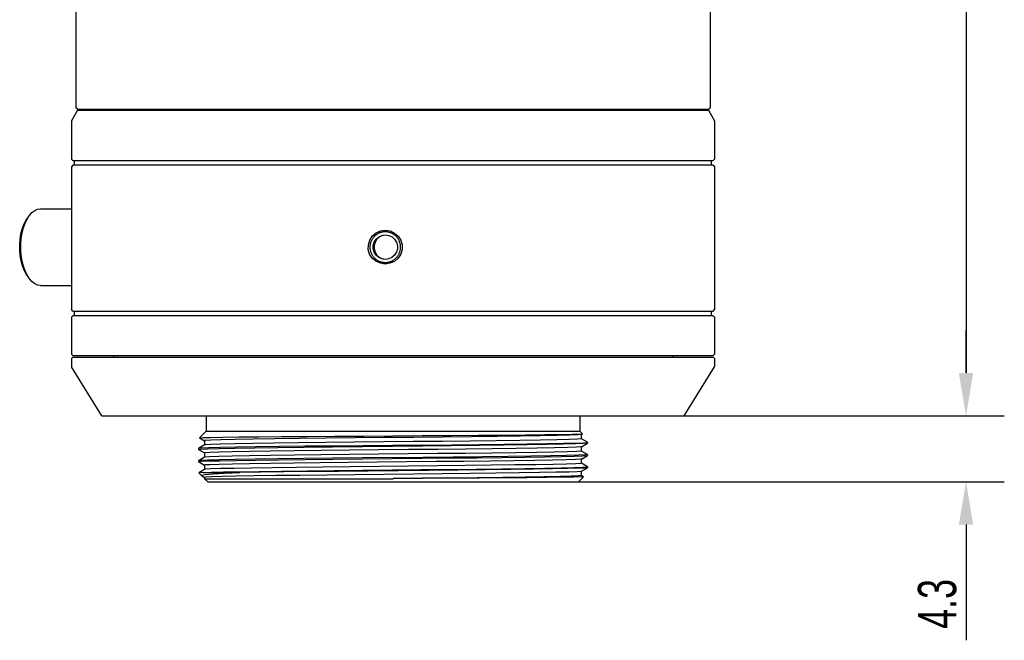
# Model space of a CAD drawing. Header units: millimetres. Extents: x -16 to 154, y 99 to 184.
# Tile 1 of 3: x -13 to 51, y 99 to 140. Entities that reach past the tile are written whole.
import ezdxf

# ---------------------------------------------------------------- set-up
doc = ezdxf.new("R2010")
doc.units = ezdxf.units.MM
doc.header["$LTSCALE"] = 19.36
doc.header["$PDMODE"] = 3
doc.header["$PDSIZE"] = 8
doc.linetypes.add('HIDDEN', pattern=[0.2, 0.1, -0.1])
doc.layers.get('0').update_dxf_attribs({"linetype": 'CONTINUOUS'})
doc.layers.get('Defpoints').update_dxf_attribs({"linetype": 'CONTINUOUS'})
doc.layers.add('02___PRT_ALL_AXES', color=7, linetype='CONTINUOUS')
doc.layers.add('DEFAULT_2', color=8, linetype='HIDDEN')
doc.styles.get("Standard").update_dxf_attribs({"font": 'txt', "width": 0.7})
doc.dimstyles.get("Standard").update_dxf_attribs({"dimtxt": 2.5, "dimasz": 2.8, "dimexe": 2.5, "dimexo": 0.05, "dimtad": 1, "dimzin": 0, "dimdsep": 46, "dimtxsty": 'Standard', "dimcen": 0.09, "dimadec": 0, "dimazin": 0, "dimtol": 1, "dimtp": 0.01, "dimtm": 0.01, "dimtfac": 1, "dimtofl": 0, "dimtmove": 0, "dimatfit": 3, "dimfxl": 1, "dimtolj": 1, "dimtzin": 0, "dimarcsym": 0})

# ---------------------------------------------------------------- blocks, each defined once
blk = doc.blocks.new('*D29')
at = {"color": 0, "lineweight": -2, "transparency": 16777216}
for p, q in [((32.009, 173.257), (50.97, 173.257)), ((48.47, 170.457), (48.47, 116.742)), ((30.109, 113.942), (50.97, 113.942))]:
    blk.add_line(p, q, dxfattribs=at)
at = {"color": 0, "transparency": 16777216}
for points in [[(48.004, 170.457), (48.937, 170.457), (48.47, 173.257)], [(48.004, 116.742), (48.937, 116.742), (48.47, 113.942)]]:
    blk.add_solid(points, dxfattribs=at)
at = {"layer": 'Defpoints', "color": 0, "transparency": 16777216}
for p in [(31.959, 173.257), (30.059, 113.942), (48.47, 113.942)]:
    blk.add_point(p, dxfattribs=at)
at = {"color": 0, "transparency": 16777216, "insert": (46.595, 143.6), "char_height": 2.5, "attachment_point": 5, "rotation": 90}
blk.add_mtext('\\A1;59.3', dxfattribs=at)
blk = doc.blocks.new('*D30')
at = {"color": 0, "lineweight": -2, "transparency": 16777216}
for p, q in [((48.47, 116.742), (48.47, 119.542)), ((30.109, 113.942), (50.97, 113.942)), ((23.209, 109.642), (50.97, 109.642)), ((48.47, 106.842), (48.47, 99.292))]:
    blk.add_line(p, q, dxfattribs=at)
at = {"color": 0, "transparency": 16777216}
for points in [[(48.004, 116.742), (48.937, 116.742), (48.47, 113.942)], [(48.004, 106.842), (48.937, 106.842), (48.47, 109.642)]]:
    blk.add_solid(points, dxfattribs=at)
at = {"layer": 'Defpoints', "color": 0, "transparency": 16777216}
for p in [(30.059, 113.942), (23.159, 109.642), (48.47, 109.642)]:
    blk.add_point(p, dxfattribs=at)
at = {"color": 0, "transparency": 16777216, "insert": (46.595, 101.667), "char_height": 2.5, "attachment_point": 5, "rotation": 90}
blk.add_mtext('\\A1;4.3', dxfattribs=at)

msp = doc.modelspace()

# ---------------------------------------------------------------- linework, layer by layer
at = {"color": 0, "linetype": 'Continuous'}
for p, q in [((-9.641, 149.807), (-9.641, 134.057)), ((31.759, 149.807), (31.759, 134.057)), ((-9.541, 133.907), (-9.941, 133.207)), ((-9.541, 133.957), (-9.641, 134.057)), ((-9.541, 133.957), (31.659, 133.957)), ((-9.541, 133.907), (31.659, 133.907)), ((-8.641, 133.957), (-8.641, 133.907)), ((30.759, 133.957), (30.759, 133.907)), ((31.659, 133.957), (31.759, 134.057)), ((31.659, 133.907), (32.059, 133.207)), ((-9.941, 133.207), (-9.941, 130.707)), ((32.059, 133.207), (32.059, 130.707)), ((-9.841, 130.607), (-9.941, 130.707)), ((-9.841, 130.607), (31.959, 130.607)), ((-9.741, 130.307), (-9.741, 130.607)), ((31.859, 130.307), (31.859, 130.607)), ((31.959, 130.607), (32.059, 130.707)), ((-9.841, 130.307), (-9.941, 130.207)), ((-9.941, 130.207), (-9.941, 120.882)), ((31.959, 130.307), (-9.841, 130.307)), ((31.959, 130.307), (32.059, 130.207)), ((32.059, 130.207), (32.059, 120.882)), ((-12.85, 126.78), (-12.742, 126.938)), ((-12.85, 123.135), (-12.742, 122.976)), ((-12.742, 122.976), (-12.835, 123.127))]:
    msp.add_line(p, q, dxfattribs=at)
at = {"color": 7, "linetype": 'Continuous'}
for p, q in [((-9.841, 120.782), (-9.941, 120.882)), ((31.959, 120.782), (32.059, 120.882)), ((-9.841, 120.482), (-9.941, 120.382)), ((-9.941, 120.382), (-9.941, 117.982)), ((-9.841, 120.782), (31.959, 120.782)), ((31.959, 120.482), (-9.841, 120.482)), ((-9.741, 120.482), (-9.741, 120.782)), ((31.859, 120.482), (31.859, 120.782)), ((31.959, 120.482), (32.059, 120.382)), ((32.059, 120.382), (32.059, 117.982)), ((-9.841, 117.882), (-9.941, 117.982)), ((-9.841, 117.782), (-9.941, 117.682)), ((-9.841, 117.882), (31.959, 117.882)), ((-9.841, 117.782), (31.959, 117.782)), ((-7.191, 117.882), (-7.191, 117.782)), ((29.309, 117.882), (29.309, 117.782)), ((31.959, 117.882), (32.059, 117.982)), ((31.959, 117.782), (32.059, 117.682)), ((-7.941, 113.942), (-9.941, 117.142)), ((30.059, 113.942), (32.059, 117.142)), ((-7.941, 113.942), (30.059, 113.942)), ((-1.141, 112.942), (-1.568, 112.515)), ((-1.567, 112.514), (-1.568, 112.515)), ((-1.567, 112.514), (-1.239, 112.324)), ((-1.141, 112.942), (23.259, 112.942)), ((23.259, 112.942), (23.432, 112.769)), ((23.357, 112.724), (23.432, 112.767)), ((23.359, 112.446), (23.359, 112.726)), ((23.432, 112.767), (23.432, 112.769)), ((-1.239, 112.048), (-1.639, 111.817)), ((-1.241, 112.326), (-1.241, 112.046)), ((23.757, 112.217), (23.357, 112.448)), ((23.357, 111.924), (23.757, 112.155)), ((23.359, 111.646), (23.359, 111.926)), ((23.745, 112.209), (23.759, 112.215)), ((23.759, 112.215), (23.757, 112.217)), ((23.759, 112.157), (23.757, 112.155)), ((-1.639, 111.817), (-1.641, 111.815)), ((-1.641, 111.757), (-1.496, 111.777)), ((-1.639, 111.755), (-1.641, 111.757)), ((-1.639, 111.755), (-1.239, 111.524)), ((-1.239, 111.248), (-1.639, 111.017)), ((-1.241, 111.526), (-1.241, 111.246)), ((23.757, 111.417), (23.357, 111.648)), ((23.357, 111.124), (23.757, 111.355)), ((23.757, 111.417), (23.759, 111.415)), ((23.757, 111.355), (23.759, 111.357)), ((-1.639, 111.017), (-1.641, 111.015)), ((-1.639, 110.955), (-1.641, 110.957)), ((-1.639, 110.955), (-1.239, 110.724)), ((-1.241, 110.726), (-1.241, 110.446)), ((23.757, 110.617), (23.357, 110.848)), ((23.359, 110.846), (23.359, 111.126)), ((23.723, 110.605), (23.759, 110.615)), ((23.759, 110.615), (23.757, 110.617)), ((-1.623, 110.226), (-1.624, 110.225)), ((-1.441, 110.042), (-1.624, 110.225)), ((-1.239, 110.448), (-1.623, 110.226)), ((-1.433, 110.036), (-1.441, 110.042)), ((-1.433, 110.036), (-1.239, 109.924)), ((-1.358, 110.242), (1.066, 110.242)), ((-1.241, 109.926), (-1.241, 109.842)), ((12.396, 110.14), (8.574, 110.101)), ((23.159, 109.642), (23.488, 109.971)), ((23.357, 110.324), (23.757, 110.555)), ((23.488, 109.973), (23.357, 110.048)), ((23.359, 110.046), (23.359, 110.326)), ((23.488, 109.973), (23.488, 109.971)), ((23.759, 110.557), (23.757, 110.555)), ((-1.041, 109.642), (-1.241, 109.842)), ((-1.241, 109.842), (11.059, 109.842)), ((-1.041, 109.642), (23.159, 109.642))]:
    msp.add_line(p, q, dxfattribs=at)
at = {"color": 0, "linetype": 'Continuous'}
for points in [[(-12.742, 126.938), (-12.681, 127.024), (-12.512, 127.211), (-12.331, 127.347), (-12.141, 127.43), (-11.948, 127.457)], [(-13.287, 125.472), (-13.23, 125.816), (-13.147, 126.139), (-13.038, 126.433), (-12.906, 126.691), (-12.85, 126.78)], [(-12.965, 126.518), (-12.833, 126.792), (-12.742, 126.938)], [(-13.217, 125.516), (-13.16, 125.873), (-13.075, 126.21), (-12.965, 126.518)], [(10.552, 123.857), (10.236, 123.903), (9.945, 124.035), (9.705, 124.242), (9.535, 124.506), (9.448, 124.805), (9.449, 125.116), (9.538, 125.415), (9.709, 125.678), (9.951, 125.884), (10.243, 126.014), (10.552, 126.057)], [(10.552, 126.057), (10.868, 126.012), (11.16, 125.88), (11.4, 125.673), (11.57, 125.409), (11.658, 125.11), (11.657, 124.799), (11.567, 124.5), (11.395, 124.237), (11.153, 124.031), (10.861, 123.901), (10.552, 123.857)], [(-12.85, 123.135), (-12.888, 123.193), (-13.022, 123.446), (-13.134, 123.736), (-13.221, 124.056), (-13.281, 124.398), (-13.312, 124.754), (-13.314, 125.115), (-13.287, 125.472)], [(-12.835, 123.127), (-12.967, 123.401), (-13.076, 123.71), (-13.161, 124.047), (-13.218, 124.404), (-13.247, 124.773), (-13.246, 125.147), (-13.217, 125.516)], [(10.559, 124.157), (10.333, 124.19), (10.124, 124.286), (9.952, 124.437), (9.831, 124.629), (9.768, 124.847), (9.769, 125.073), (9.833, 125.29), (9.955, 125.481), (10.128, 125.631), (10.338, 125.726), (10.559, 125.757)], [(10.56, 125.75), (10.388, 125.726), (10.182, 125.632), (10.009, 125.484), (9.885, 125.291), (9.82, 125.071), (9.821, 124.841), (9.887, 124.62), (10.012, 124.429), (10.185, 124.281), (10.392, 124.188), (10.56, 124.165)], [(10.559, 125.757), (10.786, 125.725), (10.995, 125.628), (11.167, 125.478), (11.289, 125.286), (11.352, 125.068), (11.351, 124.842), (11.287, 124.625), (11.164, 124.434), (10.99, 124.284), (10.781, 124.189), (10.559, 124.157)], [(-11.948, 122.457), (-12.144, 122.486), (-12.333, 122.569), (-12.514, 122.706), (-12.683, 122.893), (-12.742, 122.976)]]:
    msp.add_lwpolyline(points, dxfattribs=at)
at = {"color": 7, "linetype": 'Continuous'}
for points in [[(-1.568, 112.515), (-1.561, 112.517), (-1.345, 112.53), (-0.834, 112.542), (-0.046, 112.555), (1.006, 112.567), (2.303, 112.58), (3.8, 112.592), (5.462, 112.605), (7.253, 112.617), (9.136, 112.629)], [(23.357, 112.724), (23.35, 112.721), (23.122, 112.701), (22.594, 112.681), (21.78, 112.661), (20.699, 112.641), (19.379, 112.621), (17.851, 112.601), (16.155, 112.581), (14.333, 112.561), (12.429, 112.541), (10.49, 112.521), (8.566, 112.5), (6.704, 112.48), (4.951, 112.46), (3.349, 112.44), (1.938, 112.42), (0.755, 112.4), (-0.173, 112.38), (-0.821, 112.36), (-1.174, 112.34), (-1.241, 112.326)], [(9.136, 112.629), (12.972, 112.654), (14.843, 112.667), (16.609, 112.679), (18.24, 112.692), (19.708, 112.704), (20.977, 112.717), (22.003, 112.729), (22.757, 112.741), (23.239, 112.754), (23.432, 112.767)], [(12.987, 112.034), (9.084, 111.995), (7.155, 111.975), (5.326, 111.955), (3.635, 111.936), (2.12, 111.916), (0.818, 111.896), (-0.226, 111.876), (-0.993, 111.856), (-1.47, 111.836), (-1.639, 111.817)], [(-1.496, 111.777), (-1.047, 111.796), (-0.298, 111.816), (0.743, 111.837), (2.043, 111.857), (3.547, 111.877), (5.242, 111.897), (7.105, 111.917), (9.069, 111.937), (12.985, 111.977)], [(23.357, 111.924), (23.33, 111.918), (23.046, 111.898), (22.463, 111.878), (21.597, 111.857), (20.469, 111.837), (19.107, 111.817), (17.545, 111.797), (15.822, 111.777), (13.981, 111.757), (12.067, 111.737), (10.128, 111.717), (8.212, 111.697), (6.366, 111.677), (4.638, 111.656), (3.069, 111.636), (1.698, 111.616), (0.561, 111.596), (-0.316, 111.576), (-0.91, 111.556), (-1.207, 111.536), (-1.241, 111.526)], [(23.359, 112.446), (23.347, 112.44), (23.108, 112.42), (22.57, 112.4), (21.746, 112.38), (20.657, 112.36), (19.329, 112.34), (17.796, 112.32), (16.096, 112.3), (14.271, 112.28), (12.366, 112.26), (10.428, 112.239), (8.506, 112.219), (6.648, 112.199), (4.899, 112.179), (3.303, 112.159), (1.9, 112.139), (0.724, 112.119), (-0.195, 112.099), (-0.835, 112.079), (-1.18, 112.059), (-1.239, 112.048)], [(23.757, 112.155), (23.744, 112.151), (23.505, 112.132), (22.978, 112.112), (22.175, 112.093), (21.114, 112.074), (19.821, 112.054), (18.325, 112.035), (16.661, 112.016), (14.867, 111.996), (12.985, 111.977)], [(12.987, 112.034), (14.871, 112.054), (16.666, 112.073), (18.331, 112.093), (19.828, 112.112), (21.121, 112.132), (22.181, 112.151), (22.983, 112.17), (23.508, 112.19), (23.745, 112.209)], [(13.039, 111.235), (9.069, 111.195), (7.105, 111.175), (5.242, 111.155), (3.547, 111.134), (2.043, 111.115), (0.743, 111.094), (-0.298, 111.074), (-1.047, 111.054), (-1.496, 111.034), (-1.639, 111.017)], [(23.359, 111.646), (23.328, 111.637), (23.038, 111.617), (22.451, 111.597), (21.581, 111.577), (20.449, 111.557), (19.085, 111.537), (17.521, 111.516), (15.797, 111.496), (13.955, 111.476), (12.041, 111.456), (10.103, 111.436), (8.188, 111.416), (6.345, 111.396), (4.619, 111.376), (3.053, 111.356), (1.685, 111.336), (0.55, 111.316), (-0.323, 111.296), (-0.914, 111.275), (-1.208, 111.255), (-1.239, 111.248)], [(12.944, 111.176), (14.8, 111.195), (16.564, 111.214), (18.192, 111.233), (19.671, 111.252), (20.975, 111.271), (22.056, 111.291), (22.879, 111.31), (23.436, 111.329), (23.723, 111.348), (23.757, 111.355)], [(23.759, 111.415), (23.606, 111.395), (23.147, 111.375), (22.39, 111.355), (21.347, 111.335), (20.057, 111.315), (18.553, 111.295), (16.854, 111.275), (14.994, 111.255), (13.039, 111.235)], [(-1.641, 110.957), (-1.472, 110.978), (-0.997, 110.998), (-0.229, 111.018), (0.813, 111.038), (2.11, 111.058), (3.623, 111.078), (5.319, 111.098), (7.158, 111.118), (9.084, 111.137), (12.944, 111.176)], [(23.357, 111.124), (23.306, 111.115), (22.979, 111.095), (22.362, 111.075), (21.47, 111.055), (20.325, 111.035), (18.954, 111.015), (17.391, 110.995), (15.674, 110.975), (13.845, 110.955), (11.948, 110.936), (10.029, 110.916), (8.135, 110.896), (6.312, 110.876), (4.605, 110.856), (3.055, 110.836), (1.7, 110.816), (0.573, 110.796), (-0.3, 110.777), (-0.895, 110.757), (-1.2, 110.737), (-1.241, 110.726)], [(23.359, 110.846), (23.309, 110.835), (22.99, 110.815), (22.384, 110.795), (21.505, 110.775), (20.375, 110.755), (19.021, 110.736), (17.476, 110.716), (15.776, 110.696), (13.962, 110.676), (12.079, 110.657), (10.171, 110.637), (8.284, 110.617), (6.465, 110.597), (4.755, 110.578), (3.198, 110.558), (1.829, 110.538), (0.683, 110.518), (-0.214, 110.498), (-0.839, 110.479), (-1.178, 110.459), (-1.239, 110.448)], [(12.871, 110.433), (14.732, 110.452), (16.511, 110.472), (18.166, 110.491), (19.662, 110.51), (20.963, 110.529), (22.042, 110.548), (22.873, 110.567), (23.437, 110.586), (23.723, 110.605)], [(-1.358, 110.242), (-1.604, 110.23), (-1.623, 110.226)], [(-1.441, 110.042), (-1.428, 110.064), (-1.197, 110.109), (-0.702, 110.153), (0.056, 110.197), (1.066, 110.242)], [(-1.358, 110.242), (-0.819, 110.261), (-0.012, 110.28), (1.044, 110.299), (2.326, 110.319), (3.804, 110.338), (5.446, 110.357), (7.215, 110.376), (9.069, 110.395), (12.871, 110.433)], [(8.574, 110.101), (6.731, 110.081), (4.993, 110.061), (3.403, 110.041), (1.999, 110.021), (0.815, 110.001), (-0.119, 109.981), (-0.781, 109.961), (-1.155, 109.941), (-1.241, 109.926)], [(13.379, 110.381), (9.443, 110.341), (7.51, 110.321), (5.663, 110.301), (3.946, 110.282), (2.401, 110.262), (1.066, 110.242)], [(23.359, 110.046), (23.357, 110.044), (23.175, 110.024), (22.701, 110.004), (21.947, 109.984), (20.931, 109.965), (19.677, 109.945), (18.217, 109.925), (16.584, 109.905), (14.818, 109.886), (12.961, 109.866), (11.059, 109.845)], [(23.488, 109.971), (23.323, 109.959), (22.858, 109.946), (22.104, 109.933), (21.078, 109.921), (19.813, 109.908), (18.336, 109.895), (16.676, 109.883), (14.868, 109.87), (12.979, 109.857), (11.059, 109.845)], [(23.357, 110.324), (23.339, 110.319), (23.082, 110.299), (22.532, 110.279), (21.703, 110.26), (20.615, 110.24), (19.294, 110.22), (17.773, 110.2), (16.089, 110.18), (14.282, 110.16), (12.396, 110.14)], [(23.757, 110.555), (23.632, 110.539), (23.202, 110.519), (22.478, 110.5), (21.478, 110.48), (20.226, 110.46), (18.752, 110.44), (17.092, 110.42), (15.287, 110.401), (13.379, 110.381)]]:
    msp.add_lwpolyline(points, dxfattribs=at)
at = {"layer": '02___PRT_ALL_AXES', "color": 0, "linetype": 'Continuous'}
for p, q in [((-11.948, 127.457), (-9.941, 127.457)), ((-11.948, 122.457), (-9.941, 122.457))]:
    msp.add_line(p, q, dxfattribs=at)
at = {"layer": '02___PRT_ALL_AXES', "color": 7, "linetype": 'Continuous'}
for p, q in [((-9.941, 117.682), (-9.941, 117.142)), ((32.059, 117.682), (32.059, 117.142)), ((-1.141, 113.942), (-1.141, 112.942)), ((23.259, 113.942), (23.259, 112.942)), ((23.759, 112.215), (23.759, 112.157)), ((-1.641, 111.815), (-1.641, 111.757)), ((23.759, 111.415), (23.759, 111.357)), ((-1.641, 111.015), (-1.641, 110.957)), ((23.759, 110.615), (23.759, 110.557))]:
    msp.add_line(p, q, dxfattribs=at)
at = {"layer": 'DEFAULT_2', "color": 0, "linetype": 'HIDDEN'}
for points in [[(11.552, 124.957), (11.551, 124.998), (11.549, 125.039), (11.545, 125.079), (11.539, 125.12), (11.532, 125.16), (11.523, 125.199), (11.512, 125.239), (11.499, 125.278), (11.485, 125.316), (11.47, 125.354), (11.453, 125.392), (11.434, 125.428), (11.414, 125.464), (11.393, 125.499), (11.37, 125.532), (11.346, 125.565), (11.321, 125.597), (11.295, 125.628), (11.267, 125.657), (11.238, 125.686), (11.207, 125.713), (11.176, 125.739), (11.143, 125.764), (11.109, 125.787), (11.075, 125.81), (11.039, 125.83), (11.003, 125.85), (10.966, 125.868), (10.929, 125.884), (10.891, 125.898), (10.853, 125.911), (10.814, 125.923), (10.775, 125.932), (10.735, 125.941), (10.695, 125.947), (10.655, 125.952), (10.614, 125.955), (10.573, 125.957), (10.531, 125.957), (10.49, 125.955), (10.449, 125.952), (10.409, 125.947), (10.369, 125.941), (10.329, 125.932), (10.29, 125.923), (10.251, 125.911), (10.213, 125.898), (10.175, 125.884), (10.138, 125.868), (10.101, 125.85), (10.065, 125.83), (10.029, 125.81), (9.995, 125.787), (9.961, 125.764), (9.929, 125.739), (9.897, 125.713), (9.867, 125.686), (9.838, 125.657), (9.81, 125.628), (9.783, 125.597), (9.758, 125.565), (9.734, 125.532), (9.712, 125.499), (9.69, 125.464), (9.671, 125.428), (9.652, 125.392), (9.635, 125.354), (9.62, 125.316), (9.606, 125.278), (9.593, 125.239), (9.583, 125.199), (9.573, 125.16), (9.566, 125.12), (9.56, 125.079), (9.556, 125.039), (9.554, 124.998), (9.553, 124.957)], [(9.553, 124.957), (9.554, 124.917), (9.556, 124.876), (9.56, 124.836), (9.566, 124.795), (9.573, 124.755), (9.583, 124.715), (9.593, 124.676), (9.606, 124.637), (9.62, 124.598), (9.635, 124.561), (9.652, 124.523), (9.671, 124.487), (9.69, 124.451), (9.712, 124.416), (9.734, 124.382), (9.758, 124.35), (9.783, 124.318), (9.81, 124.287), (9.838, 124.258), (9.867, 124.229), (9.897, 124.202), (9.929, 124.176), (9.961, 124.151), (9.995, 124.128), (10.029, 124.105), (10.065, 124.085), (10.101, 124.065), (10.138, 124.047), (10.175, 124.031), (10.213, 124.017), (10.251, 124.004), (10.29, 123.992), (10.329, 123.982), (10.369, 123.974), (10.409, 123.968), (10.449, 123.963), (10.49, 123.96), (10.531, 123.958), (10.573, 123.958), (10.614, 123.96), (10.655, 123.963), (10.695, 123.968), (10.735, 123.974), (10.775, 123.982), (10.814, 123.992), (10.853, 124.004), (10.891, 124.017), (10.929, 124.031), (10.966, 124.047), (11.003, 124.065), (11.039, 124.085), (11.075, 124.105), (11.109, 124.128), (11.143, 124.151), (11.176, 124.176), (11.207, 124.202), (11.238, 124.229), (11.267, 124.258), (11.295, 124.287), (11.321, 124.318), (11.346, 124.35), (11.37, 124.382), (11.393, 124.416), (11.414, 124.451), (11.434, 124.487), (11.453, 124.523), (11.47, 124.561), (11.485, 124.598), (11.499, 124.637), (11.512, 124.676), (11.523, 124.715), (11.532, 124.755), (11.539, 124.795), (11.545, 124.836), (11.549, 124.876), (11.551, 124.917), (11.552, 124.957)]]:
    msp.add_lwpolyline(points, dxfattribs=at)

# ---------------------------------------------------------------- dimensions: what is measured, and where the dimension line sits
for base, p1, p2, text, picture, middle in [((48.47, 113.942), (31.959, 173.257), (30.059, 113.942), '59.3', '*D29', (46.595, 143.6)), ((48.47, 109.642), (30.059, 113.942), (23.159, 109.642), '4.3', '*D30', (46.595, 101.667))]:
    dim = msp.add_linear_dim(base=base, p1=p1, p2=p2, angle=90, text=text, dimstyle='Standard')
    dim.commit()
    dim.dimension.update_dxf_attribs({"geometry": picture, "text_midpoint": middle})

doc.saveas('drawing.dxf')
